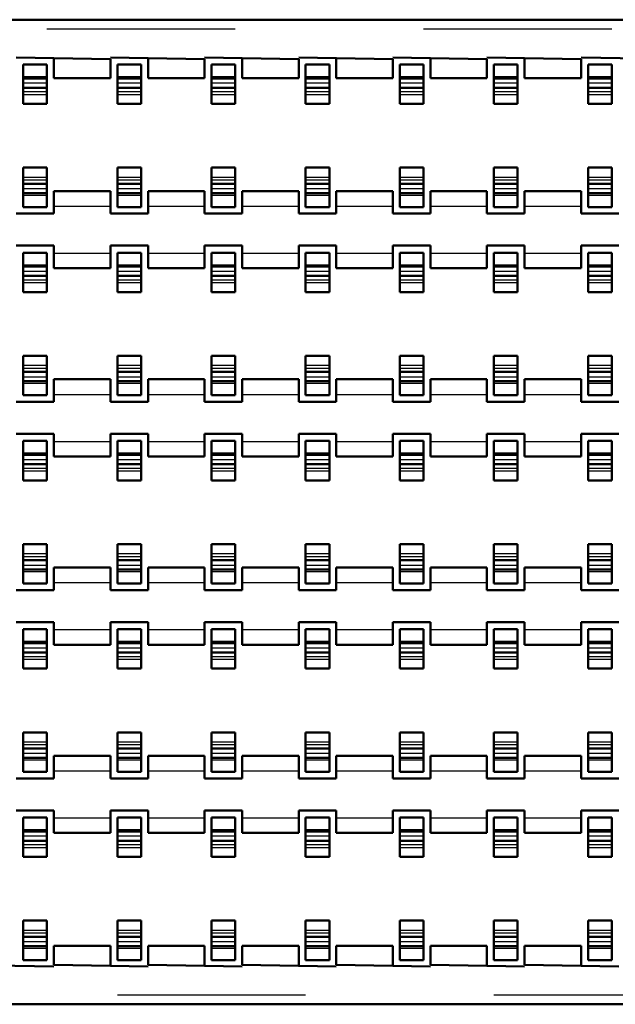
# Model space of a CAD drawing. Header units: inches. Extents: x -1.57 to 1.57, y -0.26 to 0.26.
# Tile 4 of 13: x -0.88 to -0.57, y -0.26 to 0.26. Entities that reach past the tile are written whole.
import ezdxf

# ---------------------------------------------------------------- set-up
doc = ezdxf.new("R2010")
doc.units = ezdxf.units.IN
doc.header["$MEASUREMENT"] = 0
doc.linetypes.add('Dashed', pattern=[2, 1, -1])
for name, color, linetype, lineweight in [('AM_0', 7, 'Continuous', 50), ('AM_4', 3, 'Continuous', 25), ('AM_9', 6, 'Dashed', 25)]:
    doc.layers.add(name, color=color, linetype=linetype, lineweight=lineweight)

# ---------------------------------------------------------------- blocks, each defined once
blk = doc.blocks.new('3_SEAF_50_06_5_L_10_1_A_0_K_TR_cCON2_0_in_SEAF_50_06_5_S_10_2_A_K_TR_4')
at = {"layer": 'AM_0', "ltscale": 0.005537}
for p, q in [((-0.88129, 0.23775), (-0.86871, 0.23775)), ((-0.88129, 0.21682), (-0.88129, 0.23775)), ((-0.86871, 0.23775), (-0.86871, 0.21682)), ((-0.83129, 0.23775), (-0.81871, 0.23775)), ((-0.83129, 0.21682), (-0.83129, 0.23775)), ((-0.81871, 0.23775), (-0.81871, 0.21682)), ((-0.78129, 0.23775), (-0.76871, 0.23775)), ((-0.78129, 0.21682), (-0.78129, 0.23775)), ((-0.76871, 0.23775), (-0.76871, 0.21682)), ((-0.73129, 0.23775), (-0.71871, 0.23775)), ((-0.73129, 0.21682), (-0.73129, 0.23775)), ((-0.71871, 0.23775), (-0.71871, 0.21682)), ((-0.68129, 0.23775), (-0.66871, 0.23775)), ((-0.68129, 0.21682), (-0.68129, 0.23775)), ((-0.66871, 0.23775), (-0.66871, 0.21682)), ((-0.63129, 0.23775), (-0.61871, 0.23775)), ((-0.63129, 0.21682), (-0.63129, 0.23775)), ((-0.61871, 0.23775), (-0.61871, 0.21682)), ((-0.58129, 0.23775), (-0.56871, 0.23775)), ((-0.58129, 0.21682), (-0.58129, 0.23775)), ((-0.56871, 0.23775), (-0.56871, 0.21682)), ((-0.88129, 0.23032), (-0.86871, 0.23032)), ((-0.83129, 0.23032), (-0.81871, 0.23032)), ((-0.78129, 0.23032), (-0.76871, 0.23032)), ((-0.73129, 0.23032), (-0.71871, 0.23032)), ((-0.68129, 0.23032), (-0.66871, 0.23032)), ((-0.63129, 0.23032), (-0.61871, 0.23032)), ((-0.58129, 0.23032), (-0.56871, 0.23032)), ((-0.88129, 0.22537), (-0.86871, 0.22537)), ((-0.83129, 0.22537), (-0.81871, 0.22537)), ((-0.78129, 0.22537), (-0.76871, 0.22537)), ((-0.73129, 0.22537), (-0.71871, 0.22537)), ((-0.68129, 0.22537), (-0.66871, 0.22537)), ((-0.63129, 0.22537), (-0.61871, 0.22537)), ((-0.58129, 0.22537), (-0.56871, 0.22537)), ((-0.88129, 0.21682), (-0.86871, 0.21682)), ((-0.83129, 0.21682), (-0.81871, 0.21682)), ((-0.78129, 0.21682), (-0.76871, 0.21682)), ((-0.73129, 0.21682), (-0.71871, 0.21682)), ((-0.68129, 0.21682), (-0.66871, 0.21682)), ((-0.63129, 0.21682), (-0.61871, 0.21682)), ((-0.58129, 0.21682), (-0.56871, 0.21682)), ((-0.88129, 0.16199), (-0.88129, 0.18293)), ((-0.88129, 0.18293), (-0.86871, 0.18293)), ((-0.86871, 0.18293), (-0.86871, 0.16199)), ((-0.83129, 0.16199), (-0.83129, 0.18293)), ((-0.83129, 0.18293), (-0.81871, 0.18293)), ((-0.81871, 0.18293), (-0.81871, 0.16199)), ((-0.78129, 0.16199), (-0.78129, 0.18293)), ((-0.78129, 0.18293), (-0.76871, 0.18293)), ((-0.76871, 0.18293), (-0.76871, 0.16199)), ((-0.73129, 0.16199), (-0.73129, 0.18293)), ((-0.73129, 0.18293), (-0.71871, 0.18293)), ((-0.71871, 0.18293), (-0.71871, 0.16199)), ((-0.68129, 0.16199), (-0.68129, 0.18293)), ((-0.68129, 0.18293), (-0.66871, 0.18293)), ((-0.66871, 0.18293), (-0.66871, 0.16199)), ((-0.63129, 0.16199), (-0.63129, 0.18293)), ((-0.63129, 0.18293), (-0.61871, 0.18293)), ((-0.61871, 0.18293), (-0.61871, 0.16199)), ((-0.58129, 0.16199), (-0.58129, 0.18293)), ((-0.58129, 0.18293), (-0.56871, 0.18293)), ((-0.56871, 0.18293), (-0.56871, 0.16199)), ((-0.88129, 0.17438), (-0.86871, 0.17438)), ((-0.83129, 0.17438), (-0.81871, 0.17438)), ((-0.78129, 0.17438), (-0.76871, 0.17438)), ((-0.73129, 0.17438), (-0.71871, 0.17438)), ((-0.68129, 0.17438), (-0.66871, 0.17438)), ((-0.63129, 0.17438), (-0.61871, 0.17438)), ((-0.58129, 0.17438), (-0.56871, 0.17438)), ((-0.88129, 0.16942), (-0.86871, 0.16942)), ((-0.83129, 0.16942), (-0.81871, 0.16942)), ((-0.78129, 0.16942), (-0.76871, 0.16942)), ((-0.73129, 0.16942), (-0.71871, 0.16942)), ((-0.68129, 0.16942), (-0.66871, 0.16942)), ((-0.63129, 0.16942), (-0.61871, 0.16942)), ((-0.58129, 0.16942), (-0.56871, 0.16942)), ((-0.88129, 0.16199), (-0.86871, 0.16199)), ((-0.83129, 0.16199), (-0.81871, 0.16199)), ((-0.78129, 0.16199), (-0.76871, 0.16199)), ((-0.73129, 0.16199), (-0.71871, 0.16199)), ((-0.68129, 0.16199), (-0.66871, 0.16199)), ((-0.63129, 0.16199), (-0.61871, 0.16199)), ((-0.58129, 0.16199), (-0.56871, 0.16199)), ((-0.88129, 0.13775), (-0.86871, 0.13775)), ((-0.88129, 0.11682), (-0.88129, 0.13775)), ((-0.86871, 0.13775), (-0.86871, 0.11682)), ((-0.83129, 0.13775), (-0.81871, 0.13775)), ((-0.83129, 0.11682), (-0.83129, 0.13775)), ((-0.81871, 0.13775), (-0.81871, 0.11682)), ((-0.78129, 0.13775), (-0.76871, 0.13775)), ((-0.78129, 0.11682), (-0.78129, 0.13775)), ((-0.76871, 0.13775), (-0.76871, 0.11682)), ((-0.73129, 0.13775), (-0.71871, 0.13775)), ((-0.73129, 0.11682), (-0.73129, 0.13775)), ((-0.71871, 0.13775), (-0.71871, 0.11682)), ((-0.68129, 0.13775), (-0.66871, 0.13775)), ((-0.68129, 0.11682), (-0.68129, 0.13775)), ((-0.66871, 0.13775), (-0.66871, 0.11682)), ((-0.63129, 0.13775), (-0.61871, 0.13775)), ((-0.63129, 0.11682), (-0.63129, 0.13775)), ((-0.61871, 0.13775), (-0.61871, 0.11682)), ((-0.58129, 0.13775), (-0.56871, 0.13775)), ((-0.58129, 0.11682), (-0.58129, 0.13775)), ((-0.56871, 0.13775), (-0.56871, 0.11682)), ((-0.88129, 0.13032), (-0.86871, 0.13032)), ((-0.83129, 0.13032), (-0.81871, 0.13032)), ((-0.78129, 0.13032), (-0.76871, 0.13032)), ((-0.73129, 0.13032), (-0.71871, 0.13032)), ((-0.68129, 0.13032), (-0.66871, 0.13032)), ((-0.63129, 0.13032), (-0.61871, 0.13032)), ((-0.58129, 0.13032), (-0.56871, 0.13032)), ((-0.88129, 0.12537), (-0.86871, 0.12537)), ((-0.83129, 0.12537), (-0.81871, 0.12537)), ((-0.78129, 0.12537), (-0.76871, 0.12537)), ((-0.73129, 0.12537), (-0.71871, 0.12537)), ((-0.68129, 0.12537), (-0.66871, 0.12537)), ((-0.63129, 0.12537), (-0.61871, 0.12537)), ((-0.58129, 0.12537), (-0.56871, 0.12537)), ((-0.88129, 0.11682), (-0.86871, 0.11682)), ((-0.83129, 0.11682), (-0.81871, 0.11682)), ((-0.78129, 0.11682), (-0.76871, 0.11682)), ((-0.73129, 0.11682), (-0.71871, 0.11682)), ((-0.68129, 0.11682), (-0.66871, 0.11682)), ((-0.63129, 0.11682), (-0.61871, 0.11682)), ((-0.58129, 0.11682), (-0.56871, 0.11682)), ((-0.88129, 0.06199), (-0.88129, 0.08293)), ((-0.88129, 0.08293), (-0.86871, 0.08293)), ((-0.86871, 0.08293), (-0.86871, 0.06199)), ((-0.83129, 0.06199), (-0.83129, 0.08293)), ((-0.83129, 0.08293), (-0.81871, 0.08293)), ((-0.81871, 0.08293), (-0.81871, 0.06199)), ((-0.78129, 0.06199), (-0.78129, 0.08293)), ((-0.78129, 0.08293), (-0.76871, 0.08293)), ((-0.76871, 0.08293), (-0.76871, 0.06199)), ((-0.73129, 0.06199), (-0.73129, 0.08293)), ((-0.73129, 0.08293), (-0.71871, 0.08293)), ((-0.71871, 0.08293), (-0.71871, 0.06199)), ((-0.68129, 0.06199), (-0.68129, 0.08293)), ((-0.68129, 0.08293), (-0.66871, 0.08293)), ((-0.66871, 0.08293), (-0.66871, 0.06199)), ((-0.63129, 0.06199), (-0.63129, 0.08293)), ((-0.63129, 0.08293), (-0.61871, 0.08293)), ((-0.61871, 0.08293), (-0.61871, 0.06199)), ((-0.58129, 0.06199), (-0.58129, 0.08293)), ((-0.58129, 0.08293), (-0.56871, 0.08293)), ((-0.56871, 0.08293), (-0.56871, 0.06199)), ((-0.88129, 0.07438), (-0.86871, 0.07438)), ((-0.83129, 0.07438), (-0.81871, 0.07438)), ((-0.78129, 0.07438), (-0.76871, 0.07438)), ((-0.73129, 0.07438), (-0.71871, 0.07438)), ((-0.68129, 0.07438), (-0.66871, 0.07438)), ((-0.63129, 0.07438), (-0.61871, 0.07438)), ((-0.58129, 0.07438), (-0.56871, 0.07438)), ((-0.88129, 0.06942), (-0.86871, 0.06942)), ((-0.83129, 0.06942), (-0.81871, 0.06942)), ((-0.78129, 0.06942), (-0.76871, 0.06942)), ((-0.73129, 0.06942), (-0.71871, 0.06942)), ((-0.68129, 0.06942), (-0.66871, 0.06942)), ((-0.63129, 0.06942), (-0.61871, 0.06942)), ((-0.58129, 0.06942), (-0.56871, 0.06942)), ((-0.88129, 0.06199), (-0.86871, 0.06199)), ((-0.83129, 0.06199), (-0.81871, 0.06199)), ((-0.78129, 0.06199), (-0.76871, 0.06199)), ((-0.73129, 0.06199), (-0.71871, 0.06199)), ((-0.68129, 0.06199), (-0.66871, 0.06199)), ((-0.63129, 0.06199), (-0.61871, 0.06199)), ((-0.58129, 0.06199), (-0.56871, 0.06199)), ((-0.88129, 0.03775), (-0.86871, 0.03775)), ((-0.88129, 0.01682), (-0.88129, 0.03775)), ((-0.86871, 0.03775), (-0.86871, 0.01682)), ((-0.83129, 0.03775), (-0.81871, 0.03775)), ((-0.83129, 0.01682), (-0.83129, 0.03775)), ((-0.81871, 0.03775), (-0.81871, 0.01682)), ((-0.78129, 0.03775), (-0.76871, 0.03775)), ((-0.78129, 0.01682), (-0.78129, 0.03775)), ((-0.76871, 0.03775), (-0.76871, 0.01682)), ((-0.73129, 0.03775), (-0.71871, 0.03775)), ((-0.73129, 0.01682), (-0.73129, 0.03775)), ((-0.71871, 0.03775), (-0.71871, 0.01682)), ((-0.68129, 0.03775), (-0.66871, 0.03775)), ((-0.68129, 0.01682), (-0.68129, 0.03775)), ((-0.66871, 0.03775), (-0.66871, 0.01682)), ((-0.63129, 0.03775), (-0.61871, 0.03775)), ((-0.63129, 0.01682), (-0.63129, 0.03775)), ((-0.61871, 0.03775), (-0.61871, 0.01682)), ((-0.58129, 0.03775), (-0.56871, 0.03775)), ((-0.58129, 0.01682), (-0.58129, 0.03775)), ((-0.56871, 0.03775), (-0.56871, 0.01682)), ((-0.88129, 0.03032), (-0.86871, 0.03032)), ((-0.83129, 0.03032), (-0.81871, 0.03032)), ((-0.78129, 0.03032), (-0.76871, 0.03032)), ((-0.73129, 0.03032), (-0.71871, 0.03032)), ((-0.68129, 0.03032), (-0.66871, 0.03032)), ((-0.63129, 0.03032), (-0.61871, 0.03032)), ((-0.58129, 0.03032), (-0.56871, 0.03032)), ((-0.88129, 0.02537), (-0.86871, 0.02537)), ((-0.83129, 0.02537), (-0.81871, 0.02537)), ((-0.78129, 0.02537), (-0.76871, 0.02537)), ((-0.73129, 0.02537), (-0.71871, 0.02537)), ((-0.68129, 0.02537), (-0.66871, 0.02537)), ((-0.63129, 0.02537), (-0.61871, 0.02537)), ((-0.58129, 0.02537), (-0.56871, 0.02537)), ((-0.88129, 0.01682), (-0.86871, 0.01682)), ((-0.83129, 0.01682), (-0.81871, 0.01682)), ((-0.78129, 0.01682), (-0.76871, 0.01682)), ((-0.73129, 0.01682), (-0.71871, 0.01682)), ((-0.68129, 0.01682), (-0.66871, 0.01682)), ((-0.63129, 0.01682), (-0.61871, 0.01682)), ((-0.58129, 0.01682), (-0.56871, 0.01682)), ((-0.88129, -0.03801), (-0.88129, -0.01707)), ((-0.88129, -0.01707), (-0.86871, -0.01707)), ((-0.86871, -0.01707), (-0.86871, -0.03801)), ((-0.83129, -0.03801), (-0.83129, -0.01707)), ((-0.83129, -0.01707), (-0.81871, -0.01707)), ((-0.81871, -0.01707), (-0.81871, -0.03801)), ((-0.78129, -0.03801), (-0.78129, -0.01707)), ((-0.78129, -0.01707), (-0.76871, -0.01707)), ((-0.76871, -0.01707), (-0.76871, -0.03801)), ((-0.73129, -0.03801), (-0.73129, -0.01707)), ((-0.73129, -0.01707), (-0.71871, -0.01707)), ((-0.71871, -0.01707), (-0.71871, -0.03801)), ((-0.68129, -0.03801), (-0.68129, -0.01707)), ((-0.68129, -0.01707), (-0.66871, -0.01707)), ((-0.66871, -0.01707), (-0.66871, -0.03801)), ((-0.63129, -0.03801), (-0.63129, -0.01707)), ((-0.63129, -0.01707), (-0.61871, -0.01707)), ((-0.61871, -0.01707), (-0.61871, -0.03801)), ((-0.58129, -0.03801), (-0.58129, -0.01707)), ((-0.58129, -0.01707), (-0.56871, -0.01707)), ((-0.56871, -0.01707), (-0.56871, -0.03801)), ((-0.88129, -0.02562), (-0.86871, -0.02562)), ((-0.83129, -0.02562), (-0.81871, -0.02562)), ((-0.78129, -0.02562), (-0.76871, -0.02562)), ((-0.73129, -0.02562), (-0.71871, -0.02562)), ((-0.68129, -0.02562), (-0.66871, -0.02562)), ((-0.63129, -0.02562), (-0.61871, -0.02562)), ((-0.58129, -0.02562), (-0.56871, -0.02562)), ((-0.88129, -0.03058), (-0.86871, -0.03058)), ((-0.83129, -0.03058), (-0.81871, -0.03058)), ((-0.78129, -0.03058), (-0.76871, -0.03058)), ((-0.73129, -0.03058), (-0.71871, -0.03058)), ((-0.68129, -0.03058), (-0.66871, -0.03058)), ((-0.63129, -0.03058), (-0.61871, -0.03058)), ((-0.58129, -0.03058), (-0.56871, -0.03058)), ((-0.88129, -0.03801), (-0.86871, -0.03801)), ((-0.83129, -0.03801), (-0.81871, -0.03801)), ((-0.78129, -0.03801), (-0.76871, -0.03801)), ((-0.73129, -0.03801), (-0.71871, -0.03801)), ((-0.68129, -0.03801), (-0.66871, -0.03801)), ((-0.63129, -0.03801), (-0.61871, -0.03801)), ((-0.58129, -0.03801), (-0.56871, -0.03801)), ((-0.88129, -0.06225), (-0.86871, -0.06225)), ((-0.88129, -0.08318), (-0.88129, -0.06225)), ((-0.86871, -0.06225), (-0.86871, -0.08318)), ((-0.83129, -0.06225), (-0.81871, -0.06225)), ((-0.83129, -0.08318), (-0.83129, -0.06225)), ((-0.81871, -0.06225), (-0.81871, -0.08318)), ((-0.78129, -0.06225), (-0.76871, -0.06225)), ((-0.78129, -0.08318), (-0.78129, -0.06225)), ((-0.76871, -0.06225), (-0.76871, -0.08318)), ((-0.73129, -0.06225), (-0.71871, -0.06225)), ((-0.73129, -0.08318), (-0.73129, -0.06225)), ((-0.71871, -0.06225), (-0.71871, -0.08318)), ((-0.68129, -0.06225), (-0.66871, -0.06225)), ((-0.68129, -0.08318), (-0.68129, -0.06225)), ((-0.66871, -0.06225), (-0.66871, -0.08318)), ((-0.63129, -0.06225), (-0.61871, -0.06225)), ((-0.63129, -0.08318), (-0.63129, -0.06225)), ((-0.61871, -0.06225), (-0.61871, -0.08318)), ((-0.58129, -0.06225), (-0.56871, -0.06225)), ((-0.58129, -0.08318), (-0.58129, -0.06225)), ((-0.56871, -0.06225), (-0.56871, -0.08318)), ((-0.88129, -0.06968), (-0.86871, -0.06968)), ((-0.83129, -0.06968), (-0.81871, -0.06968)), ((-0.78129, -0.06968), (-0.76871, -0.06968)), ((-0.73129, -0.06968), (-0.71871, -0.06968)), ((-0.68129, -0.06968), (-0.66871, -0.06968)), ((-0.63129, -0.06968), (-0.61871, -0.06968)), ((-0.58129, -0.06968), (-0.56871, -0.06968)), ((-0.88129, -0.07463), (-0.86871, -0.07463)), ((-0.83129, -0.07463), (-0.81871, -0.07463)), ((-0.78129, -0.07463), (-0.76871, -0.07463)), ((-0.73129, -0.07463), (-0.71871, -0.07463)), ((-0.68129, -0.07463), (-0.66871, -0.07463)), ((-0.63129, -0.07463), (-0.61871, -0.07463)), ((-0.58129, -0.07463), (-0.56871, -0.07463)), ((-0.88129, -0.08318), (-0.86871, -0.08318)), ((-0.83129, -0.08318), (-0.81871, -0.08318)), ((-0.78129, -0.08318), (-0.76871, -0.08318)), ((-0.73129, -0.08318), (-0.71871, -0.08318)), ((-0.68129, -0.08318), (-0.66871, -0.08318)), ((-0.63129, -0.08318), (-0.61871, -0.08318)), ((-0.58129, -0.08318), (-0.56871, -0.08318)), ((-0.88129, -0.13801), (-0.88129, -0.11707)), ((-0.88129, -0.11707), (-0.86871, -0.11707)), ((-0.86871, -0.11707), (-0.86871, -0.13801)), ((-0.83129, -0.13801), (-0.83129, -0.11707)), ((-0.83129, -0.11707), (-0.81871, -0.11707)), ((-0.81871, -0.11707), (-0.81871, -0.13801)), ((-0.78129, -0.13801), (-0.78129, -0.11707)), ((-0.78129, -0.11707), (-0.76871, -0.11707)), ((-0.76871, -0.11707), (-0.76871, -0.13801)), ((-0.73129, -0.13801), (-0.73129, -0.11707)), ((-0.73129, -0.11707), (-0.71871, -0.11707)), ((-0.71871, -0.11707), (-0.71871, -0.13801)), ((-0.68129, -0.13801), (-0.68129, -0.11707)), ((-0.68129, -0.11707), (-0.66871, -0.11707)), ((-0.66871, -0.11707), (-0.66871, -0.13801)), ((-0.63129, -0.13801), (-0.63129, -0.11707)), ((-0.63129, -0.11707), (-0.61871, -0.11707)), ((-0.61871, -0.11707), (-0.61871, -0.13801)), ((-0.58129, -0.13801), (-0.58129, -0.11707)), ((-0.58129, -0.11707), (-0.56871, -0.11707)), ((-0.56871, -0.11707), (-0.56871, -0.13801)), ((-0.88129, -0.12562), (-0.86871, -0.12562)), ((-0.88129, -0.13058), (-0.86871, -0.13058)), ((-0.83129, -0.12562), (-0.81871, -0.12562)), ((-0.83129, -0.13058), (-0.81871, -0.13058)), ((-0.78129, -0.12562), (-0.76871, -0.12562)), ((-0.78129, -0.13058), (-0.76871, -0.13058)), ((-0.73129, -0.12562), (-0.71871, -0.12562)), ((-0.73129, -0.13058), (-0.71871, -0.13058)), ((-0.68129, -0.12562), (-0.66871, -0.12562)), ((-0.68129, -0.13058), (-0.66871, -0.13058)), ((-0.63129, -0.12562), (-0.61871, -0.12562)), ((-0.63129, -0.13058), (-0.61871, -0.13058)), ((-0.58129, -0.12562), (-0.56871, -0.12562)), ((-0.58129, -0.13058), (-0.56871, -0.13058)), ((-0.88129, -0.13801), (-0.86871, -0.13801)), ((-0.83129, -0.13801), (-0.81871, -0.13801)), ((-0.78129, -0.13801), (-0.76871, -0.13801)), ((-0.73129, -0.13801), (-0.71871, -0.13801)), ((-0.68129, -0.13801), (-0.66871, -0.13801)), ((-0.63129, -0.13801), (-0.61871, -0.13801)), ((-0.58129, -0.13801), (-0.56871, -0.13801)), ((-0.88129, -0.16225), (-0.86871, -0.16225)), ((-0.88129, -0.18318), (-0.88129, -0.16225)), ((-0.86871, -0.16225), (-0.86871, -0.18318)), ((-0.83129, -0.16225), (-0.81871, -0.16225)), ((-0.83129, -0.18318), (-0.83129, -0.16225)), ((-0.81871, -0.16225), (-0.81871, -0.18318)), ((-0.78129, -0.16225), (-0.76871, -0.16225)), ((-0.78129, -0.18318), (-0.78129, -0.16225)), ((-0.76871, -0.16225), (-0.76871, -0.18318)), ((-0.73129, -0.16225), (-0.71871, -0.16225)), ((-0.73129, -0.18318), (-0.73129, -0.16225)), ((-0.71871, -0.16225), (-0.71871, -0.18318)), ((-0.68129, -0.16225), (-0.66871, -0.16225)), ((-0.68129, -0.18318), (-0.68129, -0.16225)), ((-0.66871, -0.16225), (-0.66871, -0.18318)), ((-0.63129, -0.16225), (-0.61871, -0.16225)), ((-0.63129, -0.18318), (-0.63129, -0.16225)), ((-0.61871, -0.16225), (-0.61871, -0.18318)), ((-0.58129, -0.16225), (-0.56871, -0.16225)), ((-0.58129, -0.18318), (-0.58129, -0.16225)), ((-0.56871, -0.16225), (-0.56871, -0.18318)), ((-0.88129, -0.16968), (-0.86871, -0.16968)), ((-0.83129, -0.16968), (-0.81871, -0.16968)), ((-0.78129, -0.16968), (-0.76871, -0.16968)), ((-0.73129, -0.16968), (-0.71871, -0.16968)), ((-0.68129, -0.16968), (-0.66871, -0.16968)), ((-0.63129, -0.16968), (-0.61871, -0.16968)), ((-0.58129, -0.16968), (-0.56871, -0.16968)), ((-0.88129, -0.17463), (-0.86871, -0.17463)), ((-0.83129, -0.17463), (-0.81871, -0.17463)), ((-0.78129, -0.17463), (-0.76871, -0.17463)), ((-0.73129, -0.17463), (-0.71871, -0.17463)), ((-0.68129, -0.17463), (-0.66871, -0.17463)), ((-0.63129, -0.17463), (-0.61871, -0.17463)), ((-0.58129, -0.17463), (-0.56871, -0.17463)), ((-0.88129, -0.18318), (-0.86871, -0.18318)), ((-0.83129, -0.18318), (-0.81871, -0.18318)), ((-0.78129, -0.18318), (-0.76871, -0.18318)), ((-0.73129, -0.18318), (-0.71871, -0.18318)), ((-0.68129, -0.18318), (-0.66871, -0.18318)), ((-0.63129, -0.18318), (-0.61871, -0.18318)), ((-0.58129, -0.18318), (-0.56871, -0.18318)), ((-0.88129, -0.23801), (-0.88129, -0.21707)), ((-0.88129, -0.21707), (-0.86871, -0.21707)), ((-0.86871, -0.21707), (-0.86871, -0.23801)), ((-0.83129, -0.23801), (-0.83129, -0.21707)), ((-0.83129, -0.21707), (-0.81871, -0.21707)), ((-0.81871, -0.21707), (-0.81871, -0.23801)), ((-0.78129, -0.23801), (-0.78129, -0.21707)), ((-0.78129, -0.21707), (-0.76871, -0.21707)), ((-0.76871, -0.21707), (-0.76871, -0.23801)), ((-0.73129, -0.23801), (-0.73129, -0.21707)), ((-0.73129, -0.21707), (-0.71871, -0.21707)), ((-0.71871, -0.21707), (-0.71871, -0.23801)), ((-0.68129, -0.23801), (-0.68129, -0.21707)), ((-0.68129, -0.21707), (-0.66871, -0.21707)), ((-0.66871, -0.21707), (-0.66871, -0.23801)), ((-0.63129, -0.23801), (-0.63129, -0.21707)), ((-0.63129, -0.21707), (-0.61871, -0.21707)), ((-0.61871, -0.21707), (-0.61871, -0.23801)), ((-0.58129, -0.23801), (-0.58129, -0.21707)), ((-0.58129, -0.21707), (-0.56871, -0.21707)), ((-0.56871, -0.21707), (-0.56871, -0.23801)), ((-0.88129, -0.22562), (-0.86871, -0.22562)), ((-0.83129, -0.22562), (-0.81871, -0.22562)), ((-0.78129, -0.22562), (-0.76871, -0.22562)), ((-0.73129, -0.22562), (-0.71871, -0.22562)), ((-0.68129, -0.22562), (-0.66871, -0.22562)), ((-0.63129, -0.22562), (-0.61871, -0.22562)), ((-0.58129, -0.22562), (-0.56871, -0.22562)), ((-0.88129, -0.23058), (-0.86871, -0.23058)), ((-0.83129, -0.23058), (-0.81871, -0.23058)), ((-0.78129, -0.23058), (-0.76871, -0.23058)), ((-0.73129, -0.23058), (-0.71871, -0.23058)), ((-0.68129, -0.23058), (-0.66871, -0.23058)), ((-0.63129, -0.23058), (-0.61871, -0.23058)), ((-0.58129, -0.23058), (-0.56871, -0.23058)), ((-0.88129, -0.23801), (-0.86871, -0.23801)), ((-0.83129, -0.23801), (-0.81871, -0.23801)), ((-0.78129, -0.23801), (-0.76871, -0.23801)), ((-0.73129, -0.23801), (-0.71871, -0.23801)), ((-0.68129, -0.23801), (-0.66871, -0.23801)), ((-0.63129, -0.23801), (-0.61871, -0.23801)), ((-0.58129, -0.23801), (-0.56871, -0.23801))]:
    blk.add_line(p, q, dxfattribs=at)
at = {"layer": 'AM_9', "ltscale": 0.005537}
for p, q in [((1.23129, 0.2565), (-1.23129, 0.2565)), ((-0.88129, 0.23137), (-0.86871, 0.23137)), ((-0.83129, 0.23137), (-0.81871, 0.23137)), ((-0.78129, 0.23137), (-0.76871, 0.23137)), ((-0.73129, 0.23137), (-0.71871, 0.23137)), ((-0.68129, 0.23137), (-0.66871, 0.23137)), ((-0.63129, 0.23137), (-0.61871, 0.23137)), ((-0.58129, 0.23137), (-0.56871, 0.23137)), ((-0.88129, 0.22792), (-0.86871, 0.22792)), ((-0.83129, 0.22792), (-0.81871, 0.22792)), ((-0.78129, 0.22792), (-0.76871, 0.22792)), ((-0.73129, 0.22792), (-0.71871, 0.22792)), ((-0.68129, 0.22792), (-0.66871, 0.22792)), ((-0.63129, 0.22792), (-0.61871, 0.22792)), ((-0.58129, 0.22792), (-0.56871, 0.22792)), ((-0.88129, 0.22332), (-0.86871, 0.22332)), ((-0.88129, 0.22182), (-0.86871, 0.22182)), ((-0.83129, 0.22332), (-0.81871, 0.22332)), ((-0.83129, 0.22182), (-0.81871, 0.22182)), ((-0.78129, 0.22332), (-0.76871, 0.22332)), ((-0.78129, 0.22182), (-0.76871, 0.22182)), ((-0.73129, 0.22332), (-0.71871, 0.22332)), ((-0.73129, 0.22182), (-0.71871, 0.22182)), ((-0.68129, 0.22332), (-0.66871, 0.22332)), ((-0.68129, 0.22182), (-0.66871, 0.22182)), ((-0.63129, 0.22332), (-0.61871, 0.22332)), ((-0.63129, 0.22182), (-0.61871, 0.22182)), ((-0.58129, 0.22332), (-0.56871, 0.22332)), ((-0.58129, 0.22182), (-0.56871, 0.22182)), ((-0.88129, 0.17792), (-0.86871, 0.17792)), ((-0.83129, 0.17792), (-0.81871, 0.17792)), ((-0.78129, 0.17792), (-0.76871, 0.17792)), ((-0.73129, 0.17792), (-0.71871, 0.17792)), ((-0.68129, 0.17792), (-0.66871, 0.17792)), ((-0.63129, 0.17792), (-0.61871, 0.17792)), ((-0.58129, 0.17792), (-0.56871, 0.17792)), ((-0.88129, 0.17643), (-0.86871, 0.17643)), ((-0.83129, 0.17643), (-0.81871, 0.17643)), ((-0.78129, 0.17643), (-0.76871, 0.17643)), ((-0.73129, 0.17643), (-0.71871, 0.17643)), ((-0.68129, 0.17643), (-0.66871, 0.17643)), ((-0.63129, 0.17643), (-0.61871, 0.17643)), ((-0.58129, 0.17643), (-0.56871, 0.17643)), ((-0.88129, 0.17182), (-0.86871, 0.17182)), ((-0.88129, 0.16837), (-0.86871, 0.16837)), ((-0.83129, 0.17182), (-0.81871, 0.17182)), ((-0.83129, 0.16837), (-0.81871, 0.16837)), ((-0.78129, 0.17182), (-0.76871, 0.17182)), ((-0.78129, 0.16837), (-0.76871, 0.16837)), ((-0.73129, 0.17182), (-0.71871, 0.17182)), ((-0.73129, 0.16837), (-0.71871, 0.16837)), ((-0.68129, 0.17182), (-0.66871, 0.17182)), ((-0.68129, 0.16837), (-0.66871, 0.16837)), ((-0.63129, 0.17182), (-0.61871, 0.17182)), ((-0.63129, 0.16837), (-0.61871, 0.16837)), ((-0.58129, 0.17182), (-0.56871, 0.17182)), ((-0.58129, 0.16837), (-0.56871, 0.16837)), ((-0.88129, 0.13137), (-0.86871, 0.13137)), ((-0.83129, 0.13137), (-0.81871, 0.13137)), ((-0.78129, 0.13137), (-0.76871, 0.13137)), ((-0.73129, 0.13137), (-0.71871, 0.13137)), ((-0.68129, 0.13137), (-0.66871, 0.13137)), ((-0.63129, 0.13137), (-0.61871, 0.13137)), ((-0.58129, 0.13137), (-0.56871, 0.13137)), ((-0.88129, 0.12792), (-0.86871, 0.12792)), ((-0.83129, 0.12792), (-0.81871, 0.12792)), ((-0.78129, 0.12792), (-0.76871, 0.12792)), ((-0.73129, 0.12792), (-0.71871, 0.12792)), ((-0.68129, 0.12792), (-0.66871, 0.12792)), ((-0.63129, 0.12792), (-0.61871, 0.12792)), ((-0.58129, 0.12792), (-0.56871, 0.12792)), ((-0.88129, 0.12332), (-0.86871, 0.12332)), ((-0.88129, 0.12182), (-0.86871, 0.12182)), ((-0.83129, 0.12332), (-0.81871, 0.12332)), ((-0.83129, 0.12182), (-0.81871, 0.12182)), ((-0.78129, 0.12332), (-0.76871, 0.12332)), ((-0.78129, 0.12182), (-0.76871, 0.12182)), ((-0.73129, 0.12332), (-0.71871, 0.12332)), ((-0.73129, 0.12182), (-0.71871, 0.12182)), ((-0.68129, 0.12332), (-0.66871, 0.12332)), ((-0.68129, 0.12182), (-0.66871, 0.12182)), ((-0.63129, 0.12332), (-0.61871, 0.12332)), ((-0.63129, 0.12182), (-0.61871, 0.12182)), ((-0.58129, 0.12332), (-0.56871, 0.12332)), ((-0.58129, 0.12182), (-0.56871, 0.12182)), ((-0.88129, 0.07792), (-0.86871, 0.07792)), ((-0.88129, 0.07643), (-0.86871, 0.07643)), ((-0.83129, 0.07792), (-0.81871, 0.07792)), ((-0.83129, 0.07643), (-0.81871, 0.07643)), ((-0.78129, 0.07792), (-0.76871, 0.07792)), ((-0.78129, 0.07643), (-0.76871, 0.07643)), ((-0.73129, 0.07792), (-0.71871, 0.07792)), ((-0.73129, 0.07643), (-0.71871, 0.07643)), ((-0.68129, 0.07792), (-0.66871, 0.07792)), ((-0.68129, 0.07643), (-0.66871, 0.07643)), ((-0.63129, 0.07792), (-0.61871, 0.07792)), ((-0.63129, 0.07643), (-0.61871, 0.07643)), ((-0.58129, 0.07792), (-0.56871, 0.07792)), ((-0.58129, 0.07643), (-0.56871, 0.07643)), ((-0.88129, 0.07182), (-0.86871, 0.07182)), ((-0.88129, 0.06837), (-0.86871, 0.06837)), ((-0.83129, 0.07182), (-0.81871, 0.07182)), ((-0.83129, 0.06837), (-0.81871, 0.06837)), ((-0.78129, 0.07182), (-0.76871, 0.07182)), ((-0.78129, 0.06837), (-0.76871, 0.06837)), ((-0.73129, 0.07182), (-0.71871, 0.07182)), ((-0.73129, 0.06837), (-0.71871, 0.06837)), ((-0.68129, 0.07182), (-0.66871, 0.07182)), ((-0.68129, 0.06837), (-0.66871, 0.06837)), ((-0.63129, 0.07182), (-0.61871, 0.07182)), ((-0.63129, 0.06837), (-0.61871, 0.06837)), ((-0.58129, 0.07182), (-0.56871, 0.07182)), ((-0.58129, 0.06837), (-0.56871, 0.06837)), ((-0.88129, 0.03137), (-0.86871, 0.03137)), ((-0.88129, 0.02792), (-0.86871, 0.02792)), ((-0.83129, 0.03137), (-0.81871, 0.03137)), ((-0.83129, 0.02792), (-0.81871, 0.02792)), ((-0.78129, 0.03137), (-0.76871, 0.03137)), ((-0.78129, 0.02792), (-0.76871, 0.02792)), ((-0.73129, 0.03137), (-0.71871, 0.03137)), ((-0.73129, 0.02792), (-0.71871, 0.02792)), ((-0.68129, 0.03137), (-0.66871, 0.03137)), ((-0.68129, 0.02792), (-0.66871, 0.02792)), ((-0.63129, 0.03137), (-0.61871, 0.03137)), ((-0.63129, 0.02792), (-0.61871, 0.02792)), ((-0.58129, 0.03137), (-0.56871, 0.03137)), ((-0.58129, 0.02792), (-0.56871, 0.02792)), ((-0.88129, 0.02332), (-0.86871, 0.02332)), ((-0.88129, 0.02182), (-0.86871, 0.02182)), ((-0.83129, 0.02332), (-0.81871, 0.02332)), ((-0.83129, 0.02182), (-0.81871, 0.02182)), ((-0.78129, 0.02332), (-0.76871, 0.02332)), ((-0.78129, 0.02182), (-0.76871, 0.02182)), ((-0.73129, 0.02332), (-0.71871, 0.02332)), ((-0.73129, 0.02182), (-0.71871, 0.02182)), ((-0.68129, 0.02332), (-0.66871, 0.02332)), ((-0.68129, 0.02182), (-0.66871, 0.02182)), ((-0.63129, 0.02332), (-0.61871, 0.02332)), ((-0.63129, 0.02182), (-0.61871, 0.02182)), ((-0.58129, 0.02332), (-0.56871, 0.02332)), ((-0.58129, 0.02182), (-0.56871, 0.02182)), ((-0.88129, -0.02208), (-0.86871, -0.02208)), ((-0.88129, -0.02357), (-0.86871, -0.02357)), ((-0.83129, -0.02208), (-0.81871, -0.02208)), ((-0.83129, -0.02357), (-0.81871, -0.02357)), ((-0.78129, -0.02208), (-0.76871, -0.02208)), ((-0.78129, -0.02357), (-0.76871, -0.02357)), ((-0.73129, -0.02208), (-0.71871, -0.02208)), ((-0.73129, -0.02357), (-0.71871, -0.02357)), ((-0.68129, -0.02208), (-0.66871, -0.02208)), ((-0.68129, -0.02357), (-0.66871, -0.02357)), ((-0.63129, -0.02208), (-0.61871, -0.02208)), ((-0.63129, -0.02357), (-0.61871, -0.02357)), ((-0.58129, -0.02208), (-0.56871, -0.02208)), ((-0.58129, -0.02357), (-0.56871, -0.02357)), ((-0.88129, -0.02818), (-0.86871, -0.02818)), ((-0.83129, -0.02818), (-0.81871, -0.02818)), ((-0.78129, -0.02818), (-0.76871, -0.02818)), ((-0.73129, -0.02818), (-0.71871, -0.02818)), ((-0.68129, -0.02818), (-0.66871, -0.02818)), ((-0.63129, -0.02818), (-0.61871, -0.02818)), ((-0.58129, -0.02818), (-0.56871, -0.02818)), ((-0.88129, -0.03163), (-0.86871, -0.03163)), ((-0.83129, -0.03163), (-0.81871, -0.03163)), ((-0.78129, -0.03163), (-0.76871, -0.03163)), ((-0.73129, -0.03163), (-0.71871, -0.03163)), ((-0.68129, -0.03163), (-0.66871, -0.03163)), ((-0.63129, -0.03163), (-0.61871, -0.03163)), ((-0.58129, -0.03163), (-0.56871, -0.03163)), ((-0.88129, -0.06863), (-0.86871, -0.06863)), ((-0.88129, -0.07208), (-0.86871, -0.07208)), ((-0.83129, -0.06863), (-0.81871, -0.06863)), ((-0.83129, -0.07208), (-0.81871, -0.07208)), ((-0.78129, -0.06863), (-0.76871, -0.06863)), ((-0.78129, -0.07208), (-0.76871, -0.07208)), ((-0.73129, -0.06863), (-0.71871, -0.06863)), ((-0.73129, -0.07208), (-0.71871, -0.07208)), ((-0.68129, -0.06863), (-0.66871, -0.06863)), ((-0.68129, -0.07208), (-0.66871, -0.07208)), ((-0.63129, -0.06863), (-0.61871, -0.06863)), ((-0.63129, -0.07208), (-0.61871, -0.07208)), ((-0.58129, -0.06863), (-0.56871, -0.06863)), ((-0.58129, -0.07208), (-0.56871, -0.07208)), ((-0.88129, -0.07668), (-0.86871, -0.07668)), ((-0.88129, -0.07818), (-0.86871, -0.07818)), ((-0.83129, -0.07668), (-0.81871, -0.07668)), ((-0.83129, -0.07818), (-0.81871, -0.07818)), ((-0.78129, -0.07668), (-0.76871, -0.07668)), ((-0.78129, -0.07818), (-0.76871, -0.07818)), ((-0.73129, -0.07668), (-0.71871, -0.07668)), ((-0.73129, -0.07818), (-0.71871, -0.07818)), ((-0.68129, -0.07668), (-0.66871, -0.07668)), ((-0.68129, -0.07818), (-0.66871, -0.07818)), ((-0.63129, -0.07668), (-0.61871, -0.07668)), ((-0.63129, -0.07818), (-0.61871, -0.07818)), ((-0.58129, -0.07668), (-0.56871, -0.07668)), ((-0.58129, -0.07818), (-0.56871, -0.07818)), ((-0.88129, -0.12208), (-0.86871, -0.12208)), ((-0.88129, -0.12357), (-0.86871, -0.12357)), ((-0.83129, -0.12208), (-0.81871, -0.12208)), ((-0.83129, -0.12357), (-0.81871, -0.12357)), ((-0.78129, -0.12208), (-0.76871, -0.12208)), ((-0.78129, -0.12357), (-0.76871, -0.12357)), ((-0.73129, -0.12208), (-0.71871, -0.12208)), ((-0.73129, -0.12357), (-0.71871, -0.12357)), ((-0.68129, -0.12208), (-0.66871, -0.12208)), ((-0.68129, -0.12357), (-0.66871, -0.12357)), ((-0.63129, -0.12208), (-0.61871, -0.12208)), ((-0.63129, -0.12357), (-0.61871, -0.12357)), ((-0.58129, -0.12208), (-0.56871, -0.12208)), ((-0.58129, -0.12357), (-0.56871, -0.12357)), ((-0.88129, -0.12818), (-0.86871, -0.12818)), ((-0.83129, -0.12818), (-0.81871, -0.12818)), ((-0.78129, -0.12818), (-0.76871, -0.12818)), ((-0.73129, -0.12818), (-0.71871, -0.12818)), ((-0.68129, -0.12818), (-0.66871, -0.12818)), ((-0.63129, -0.12818), (-0.61871, -0.12818)), ((-0.58129, -0.12818), (-0.56871, -0.12818)), ((-0.88129, -0.13163), (-0.86871, -0.13163)), ((-0.83129, -0.13163), (-0.81871, -0.13163)), ((-0.78129, -0.13163), (-0.76871, -0.13163)), ((-0.73129, -0.13163), (-0.71871, -0.13163)), ((-0.68129, -0.13163), (-0.66871, -0.13163)), ((-0.63129, -0.13163), (-0.61871, -0.13163)), ((-0.58129, -0.13163), (-0.56871, -0.13163)), ((-0.88129, -0.16863), (-0.86871, -0.16863)), ((-0.88129, -0.17208), (-0.86871, -0.17208)), ((-0.83129, -0.16863), (-0.81871, -0.16863)), ((-0.83129, -0.17208), (-0.81871, -0.17208)), ((-0.78129, -0.16863), (-0.76871, -0.16863)), ((-0.78129, -0.17208), (-0.76871, -0.17208)), ((-0.73129, -0.16863), (-0.71871, -0.16863)), ((-0.73129, -0.17208), (-0.71871, -0.17208)), ((-0.68129, -0.16863), (-0.66871, -0.16863)), ((-0.68129, -0.17208), (-0.66871, -0.17208)), ((-0.63129, -0.16863), (-0.61871, -0.16863)), ((-0.63129, -0.17208), (-0.61871, -0.17208)), ((-0.58129, -0.16863), (-0.56871, -0.16863)), ((-0.58129, -0.17208), (-0.56871, -0.17208)), ((-0.88129, -0.17668), (-0.86871, -0.17668)), ((-0.83129, -0.17668), (-0.81871, -0.17668)), ((-0.78129, -0.17668), (-0.76871, -0.17668)), ((-0.73129, -0.17668), (-0.71871, -0.17668)), ((-0.68129, -0.17668), (-0.66871, -0.17668)), ((-0.63129, -0.17668), (-0.61871, -0.17668)), ((-0.58129, -0.17668), (-0.56871, -0.17668)), ((-0.88129, -0.17818), (-0.86871, -0.17818)), ((-0.83129, -0.17818), (-0.81871, -0.17818)), ((-0.78129, -0.17818), (-0.76871, -0.17818)), ((-0.73129, -0.17818), (-0.71871, -0.17818)), ((-0.68129, -0.17818), (-0.66871, -0.17818)), ((-0.63129, -0.17818), (-0.61871, -0.17818)), ((-0.58129, -0.17818), (-0.56871, -0.17818)), ((-0.88129, -0.22208), (-0.86871, -0.22208)), ((-0.88129, -0.22357), (-0.86871, -0.22357)), ((-0.83129, -0.22208), (-0.81871, -0.22208)), ((-0.83129, -0.22357), (-0.81871, -0.22357)), ((-0.78129, -0.22208), (-0.76871, -0.22208)), ((-0.78129, -0.22357), (-0.76871, -0.22357)), ((-0.73129, -0.22208), (-0.71871, -0.22208)), ((-0.73129, -0.22357), (-0.71871, -0.22357)), ((-0.68129, -0.22208), (-0.66871, -0.22208)), ((-0.68129, -0.22357), (-0.66871, -0.22357)), ((-0.63129, -0.22208), (-0.61871, -0.22208)), ((-0.63129, -0.22357), (-0.61871, -0.22357)), ((-0.58129, -0.22208), (-0.56871, -0.22208)), ((-0.58129, -0.22357), (-0.56871, -0.22357)), ((-0.88129, -0.22818), (-0.86871, -0.22818)), ((-0.83129, -0.22818), (-0.81871, -0.22818)), ((-0.78129, -0.22818), (-0.76871, -0.22818)), ((-0.73129, -0.22818), (-0.71871, -0.22818)), ((-0.68129, -0.22818), (-0.66871, -0.22818)), ((-0.63129, -0.22818), (-0.61871, -0.22818)), ((-0.58129, -0.22818), (-0.56871, -0.22818)), ((-0.88129, -0.23163), (-0.86871, -0.23163)), ((-0.83129, -0.23163), (-0.81871, -0.23163)), ((-0.78129, -0.23163), (-0.76871, -0.23163)), ((-0.73129, -0.23163), (-0.71871, -0.23163)), ((-0.68129, -0.23163), (-0.66871, -0.23163)), ((-0.63129, -0.23163), (-0.61871, -0.23163)), ((-0.58129, -0.23163), (-0.56871, -0.23163)), ((-1.23129, -0.2565), (1.185, -0.2565))]:
    blk.add_line(p, q, dxfattribs=at)
blk = doc.blocks.new('4_SEAF_50_06_5_L_10_1_A_0_K_TR_BODY_2_0_in_SEAF_50_06_5_S_10_2_A_K_TR_4')
at = {"layer": 'AM_0', "ltscale": 0.006254}
for p, q in [((1.348, 0.2615), (-1.381, 0.2615)), ((-0.835, 0.2405), (-0.885, 0.2415)), ((-0.785, 0.2405), (-0.835, 0.2415)), ((-0.735, 0.2405), (-0.785, 0.2415)), ((-0.685, 0.2405), (-0.735, 0.2415)), ((-0.635, 0.2405), (-0.685, 0.2415)), ((-0.585, 0.2405), (-0.635, 0.2415)), ((-0.535, 0.2405), (-0.585, 0.2415)), ((-0.865, 0.2405), (-0.865, 0.2305)), ((-0.835, 0.2305), (-0.835, 0.2405)), ((-0.815, 0.2405), (-0.815, 0.2305)), ((-0.785, 0.2305), (-0.785, 0.2405)), ((-0.765, 0.2405), (-0.765, 0.2305)), ((-0.735, 0.2305), (-0.735, 0.2405)), ((-0.715, 0.2405), (-0.715, 0.2305)), ((-0.685, 0.2305), (-0.685, 0.2405)), ((-0.665, 0.2405), (-0.665, 0.2305)), ((-0.635, 0.2305), (-0.635, 0.2405)), ((-0.615, 0.2405), (-0.615, 0.2305)), ((-0.585, 0.2305), (-0.585, 0.2405)), ((-0.835, 0.2305), (-0.865, 0.2305)), ((-0.785, 0.2305), (-0.815, 0.2305)), ((-0.735, 0.2305), (-0.765, 0.2305)), ((-0.685, 0.2305), (-0.715, 0.2305)), ((-0.635, 0.2305), (-0.665, 0.2305)), ((-0.585, 0.2305), (-0.615, 0.2305)), ((-0.865, 0.1705), (-0.835, 0.1705)), ((-0.865, 0.1705), (-0.865, 0.1585)), ((-0.835, 0.1585), (-0.835, 0.1705)), ((-0.815, 0.1705), (-0.815, 0.1585)), ((-0.815, 0.1705), (-0.785, 0.1705)), ((-0.785, 0.1585), (-0.785, 0.1705)), ((-0.765, 0.1705), (-0.735, 0.1705)), ((-0.765, 0.1705), (-0.765, 0.1585)), ((-0.735, 0.1585), (-0.735, 0.1705)), ((-0.715, 0.1705), (-0.685, 0.1705)), ((-0.715, 0.1705), (-0.715, 0.1585)), ((-0.685, 0.1585), (-0.685, 0.1705)), ((-0.665, 0.1705), (-0.635, 0.1705)), ((-0.665, 0.1705), (-0.665, 0.1585)), ((-0.635, 0.1585), (-0.635, 0.1705)), ((-0.615, 0.1705), (-0.585, 0.1705)), ((-0.615, 0.1705), (-0.615, 0.1585)), ((-0.585, 0.1585), (-0.585, 0.1705)), ((-0.865, 0.1585), (-0.885, 0.1585)), ((-0.815, 0.1585), (-0.835, 0.1585)), ((-0.765, 0.1585), (-0.785, 0.1585)), ((-0.715, 0.1585), (-0.735, 0.1585)), ((-0.665, 0.1585), (-0.685, 0.1585)), ((-0.615, 0.1585), (-0.635, 0.1585)), ((-0.565, 0.1585), (-0.585, 0.1585)), ((-0.885, 0.1415), (-0.865, 0.1415)), ((-0.865, 0.1415), (-0.865, 0.1295)), ((-0.835, 0.1295), (-0.835, 0.1415)), ((-0.835, 0.1415), (-0.815, 0.1415)), ((-0.815, 0.1415), (-0.815, 0.1295)), ((-0.785, 0.1295), (-0.785, 0.1415)), ((-0.785, 0.1415), (-0.765, 0.1415)), ((-0.765, 0.1415), (-0.765, 0.1295)), ((-0.735, 0.1295), (-0.735, 0.1415)), ((-0.735, 0.1415), (-0.715, 0.1415)), ((-0.715, 0.1415), (-0.715, 0.1295)), ((-0.685, 0.1295), (-0.685, 0.1415)), ((-0.685, 0.1415), (-0.665, 0.1415)), ((-0.665, 0.1415), (-0.665, 0.1295)), ((-0.635, 0.1295), (-0.635, 0.1415)), ((-0.635, 0.1415), (-0.615, 0.1415)), ((-0.615, 0.1415), (-0.615, 0.1295)), ((-0.585, 0.1295), (-0.585, 0.1415)), ((-0.585, 0.1415), (-0.565, 0.1415)), ((-0.865, 0.1295), (-0.835, 0.1295)), ((-0.815, 0.1295), (-0.785, 0.1295)), ((-0.765, 0.1295), (-0.735, 0.1295)), ((-0.715, 0.1295), (-0.685, 0.1295)), ((-0.665, 0.1295), (-0.635, 0.1295)), ((-0.615, 0.1295), (-0.585, 0.1295)), ((-0.865, 0.0705), (-0.865, 0.0585)), ((-0.865, 0.0705), (-0.835, 0.0705)), ((-0.835, 0.0585), (-0.835, 0.0705)), ((-0.815, 0.0705), (-0.785, 0.0705)), ((-0.815, 0.0705), (-0.815, 0.0585)), ((-0.785, 0.0585), (-0.785, 0.0705)), ((-0.765, 0.0705), (-0.735, 0.0705)), ((-0.765, 0.0705), (-0.765, 0.0585)), ((-0.735, 0.0585), (-0.735, 0.0705)), ((-0.715, 0.0705), (-0.685, 0.0705)), ((-0.715, 0.0705), (-0.715, 0.0585)), ((-0.685, 0.0585), (-0.685, 0.0705)), ((-0.665, 0.0705), (-0.665, 0.0585)), ((-0.665, 0.0705), (-0.635, 0.0705)), ((-0.635, 0.0585), (-0.635, 0.0705)), ((-0.615, 0.0705), (-0.615, 0.0585)), ((-0.615, 0.0705), (-0.585, 0.0705)), ((-0.585, 0.0585), (-0.585, 0.0705)), ((-0.865, 0.0585), (-0.885, 0.0585)), ((-0.815, 0.0585), (-0.835, 0.0585)), ((-0.765, 0.0585), (-0.785, 0.0585)), ((-0.715, 0.0585), (-0.735, 0.0585)), ((-0.665, 0.0585), (-0.685, 0.0585)), ((-0.615, 0.0585), (-0.635, 0.0585)), ((-0.565, 0.0585), (-0.585, 0.0585)), ((-0.885, 0.0415), (-0.865, 0.0415)), ((-0.865, 0.0415), (-0.865, 0.0295)), ((-0.835, 0.0295), (-0.835, 0.0415)), ((-0.835, 0.0415), (-0.815, 0.0415)), ((-0.815, 0.0415), (-0.815, 0.0295)), ((-0.785, 0.0295), (-0.785, 0.0415)), ((-0.785, 0.0415), (-0.765, 0.0415)), ((-0.765, 0.0415), (-0.765, 0.0295)), ((-0.735, 0.0295), (-0.735, 0.0415)), ((-0.735, 0.0415), (-0.715, 0.0415)), ((-0.715, 0.0415), (-0.715, 0.0295)), ((-0.685, 0.0295), (-0.685, 0.0415)), ((-0.685, 0.0415), (-0.665, 0.0415)), ((-0.665, 0.0415), (-0.665, 0.0295)), ((-0.635, 0.0295), (-0.635, 0.0415)), ((-0.635, 0.0415), (-0.615, 0.0415)), ((-0.615, 0.0415), (-0.615, 0.0295)), ((-0.585, 0.0295), (-0.585, 0.0415)), ((-0.585, 0.0415), (-0.565, 0.0415)), ((-0.865, 0.0295), (-0.835, 0.0295)), ((-0.815, 0.0295), (-0.785, 0.0295)), ((-0.765, 0.0295), (-0.735, 0.0295)), ((-0.715, 0.0295), (-0.685, 0.0295)), ((-0.665, 0.0295), (-0.635, 0.0295)), ((-0.615, 0.0295), (-0.585, 0.0295)), ((-0.865, -0.0295), (-0.865, -0.0415)), ((-0.865, -0.0295), (-0.835, -0.0295)), ((-0.835, -0.0415), (-0.835, -0.0295)), ((-0.815, -0.0295), (-0.815, -0.0415)), ((-0.815, -0.0295), (-0.785, -0.0295)), ((-0.785, -0.0415), (-0.785, -0.0295)), ((-0.765, -0.0295), (-0.765, -0.0415)), ((-0.765, -0.0295), (-0.735, -0.0295)), ((-0.735, -0.0415), (-0.735, -0.0295)), ((-0.715, -0.0295), (-0.715, -0.0415)), ((-0.715, -0.0295), (-0.685, -0.0295)), ((-0.685, -0.0415), (-0.685, -0.0295)), ((-0.665, -0.0295), (-0.665, -0.0415)), ((-0.665, -0.0295), (-0.635, -0.0295)), ((-0.635, -0.0415), (-0.635, -0.0295)), ((-0.615, -0.0295), (-0.615, -0.0415)), ((-0.615, -0.0295), (-0.585, -0.0295)), ((-0.585, -0.0415), (-0.585, -0.0295)), ((-0.865, -0.0415), (-0.885, -0.0415)), ((-0.815, -0.0415), (-0.835, -0.0415)), ((-0.765, -0.0415), (-0.785, -0.0415)), ((-0.715, -0.0415), (-0.735, -0.0415)), ((-0.665, -0.0415), (-0.685, -0.0415)), ((-0.615, -0.0415), (-0.635, -0.0415)), ((-0.565, -0.0415), (-0.585, -0.0415)), ((-0.885, -0.0585), (-0.865, -0.0585)), ((-0.865, -0.0585), (-0.865, -0.0705)), ((-0.835, -0.0705), (-0.835, -0.0585)), ((-0.835, -0.0585), (-0.815, -0.0585)), ((-0.815, -0.0585), (-0.815, -0.0705)), ((-0.785, -0.0705), (-0.785, -0.0585)), ((-0.785, -0.0585), (-0.765, -0.0585)), ((-0.765, -0.0585), (-0.765, -0.0705)), ((-0.735, -0.0705), (-0.735, -0.0585)), ((-0.735, -0.0585), (-0.715, -0.0585)), ((-0.715, -0.0585), (-0.715, -0.0705)), ((-0.685, -0.0705), (-0.685, -0.0585)), ((-0.685, -0.0585), (-0.665, -0.0585)), ((-0.665, -0.0585), (-0.665, -0.0705)), ((-0.635, -0.0705), (-0.635, -0.0585)), ((-0.635, -0.0585), (-0.615, -0.0585)), ((-0.615, -0.0585), (-0.615, -0.0705)), ((-0.585, -0.0705), (-0.585, -0.0585)), ((-0.585, -0.0585), (-0.565, -0.0585)), ((-0.865, -0.0705), (-0.835, -0.0705)), ((-0.815, -0.0705), (-0.785, -0.0705)), ((-0.765, -0.0705), (-0.735, -0.0705)), ((-0.715, -0.0705), (-0.685, -0.0705)), ((-0.665, -0.0705), (-0.635, -0.0705)), ((-0.615, -0.0705), (-0.585, -0.0705)), ((-0.865, -0.1295), (-0.865, -0.1415)), ((-0.865, -0.1295), (-0.835, -0.1295)), ((-0.835, -0.1415), (-0.835, -0.1295)), ((-0.815, -0.1295), (-0.815, -0.1415)), ((-0.815, -0.1295), (-0.785, -0.1295)), ((-0.785, -0.1415), (-0.785, -0.1295)), ((-0.765, -0.1295), (-0.765, -0.1415)), ((-0.765, -0.1295), (-0.735, -0.1295)), ((-0.735, -0.1415), (-0.735, -0.1295)), ((-0.715, -0.1295), (-0.715, -0.1415)), ((-0.715, -0.1295), (-0.685, -0.1295)), ((-0.685, -0.1415), (-0.685, -0.1295)), ((-0.665, -0.1295), (-0.665, -0.1415)), ((-0.665, -0.1295), (-0.635, -0.1295)), ((-0.635, -0.1415), (-0.635, -0.1295)), ((-0.615, -0.1295), (-0.615, -0.1415)), ((-0.615, -0.1295), (-0.585, -0.1295)), ((-0.585, -0.1415), (-0.585, -0.1295)), ((-0.865, -0.1415), (-0.885, -0.1415)), ((-0.815, -0.1415), (-0.835, -0.1415)), ((-0.765, -0.1415), (-0.785, -0.1415)), ((-0.715, -0.1415), (-0.735, -0.1415)), ((-0.665, -0.1415), (-0.685, -0.1415)), ((-0.615, -0.1415), (-0.635, -0.1415)), ((-0.565, -0.1415), (-0.585, -0.1415)), ((-0.885, -0.1585), (-0.865, -0.1585)), ((-0.865, -0.1585), (-0.865, -0.1705)), ((-0.835, -0.1705), (-0.835, -0.1585)), ((-0.835, -0.1585), (-0.815, -0.1585)), ((-0.815, -0.1585), (-0.815, -0.1705)), ((-0.785, -0.1705), (-0.785, -0.1585)), ((-0.785, -0.1585), (-0.765, -0.1585)), ((-0.765, -0.1585), (-0.765, -0.1705)), ((-0.735, -0.1705), (-0.735, -0.1585)), ((-0.735, -0.1585), (-0.715, -0.1585)), ((-0.715, -0.1585), (-0.715, -0.1705)), ((-0.685, -0.1705), (-0.685, -0.1585)), ((-0.685, -0.1585), (-0.665, -0.1585)), ((-0.665, -0.1585), (-0.665, -0.1705)), ((-0.635, -0.1705), (-0.635, -0.1585)), ((-0.635, -0.1585), (-0.615, -0.1585)), ((-0.615, -0.1585), (-0.615, -0.1705)), ((-0.585, -0.1705), (-0.585, -0.1585)), ((-0.585, -0.1585), (-0.565, -0.1585)), ((-0.865, -0.1705), (-0.835, -0.1705)), ((-0.815, -0.1705), (-0.785, -0.1705)), ((-0.765, -0.1705), (-0.735, -0.1705)), ((-0.715, -0.1705), (-0.685, -0.1705)), ((-0.665, -0.1705), (-0.635, -0.1705)), ((-0.615, -0.1705), (-0.585, -0.1705)), ((-0.865, -0.2305), (-0.865, -0.2405)), ((-0.865, -0.2305), (-0.835, -0.2305)), ((-0.835, -0.2405), (-0.835, -0.2305)), ((-0.815, -0.2305), (-0.815, -0.2405)), ((-0.815, -0.2305), (-0.785, -0.2305)), ((-0.785, -0.2405), (-0.785, -0.2305)), ((-0.765, -0.2305), (-0.765, -0.2405)), ((-0.765, -0.2305), (-0.735, -0.2305)), ((-0.735, -0.2405), (-0.735, -0.2305)), ((-0.715, -0.2305), (-0.715, -0.2405)), ((-0.715, -0.2305), (-0.685, -0.2305)), ((-0.685, -0.2405), (-0.685, -0.2305)), ((-0.665, -0.2305), (-0.665, -0.2405)), ((-0.665, -0.2305), (-0.635, -0.2305)), ((-0.635, -0.2405), (-0.635, -0.2305)), ((-0.615, -0.2305), (-0.615, -0.2405)), ((-0.615, -0.2305), (-0.585, -0.2305)), ((-0.585, -0.2405), (-0.585, -0.2305)), ((-0.915, -0.2405), (-0.865, -0.2415)), ((-0.865, -0.2405), (-0.815, -0.2415)), ((-0.815, -0.2405), (-0.765, -0.2415)), ((-0.765, -0.2405), (-0.715, -0.2415)), ((-0.715, -0.2405), (-0.665, -0.2415)), ((-0.665, -0.2405), (-0.615, -0.2415)), ((-0.615, -0.2405), (-0.565, -0.2415)), ((1.348, -0.2615), (-1.381, -0.2615))]:
    blk.add_line(p, q, dxfattribs=at)
at = {"layer": 'AM_4', "ltscale": 0.006254}
for p, q in [((-0.865, 0.1625), (-0.835, 0.1625)), ((-0.815, 0.1625), (-0.785, 0.1625)), ((-0.765, 0.1625), (-0.735, 0.1625)), ((-0.715, 0.1625), (-0.685, 0.1625)), ((-0.665, 0.1625), (-0.635, 0.1625)), ((-0.615, 0.1625), (-0.585, 0.1625)), ((-0.865, 0.1375), (-0.835, 0.1375)), ((-0.815, 0.1375), (-0.785, 0.1375)), ((-0.765, 0.1375), (-0.735, 0.1375)), ((-0.715, 0.1375), (-0.685, 0.1375)), ((-0.665, 0.1375), (-0.635, 0.1375)), ((-0.615, 0.1375), (-0.585, 0.1375)), ((-0.865, 0.0625), (-0.835, 0.0625)), ((-0.815, 0.0625), (-0.785, 0.0625)), ((-0.765, 0.0625), (-0.735, 0.0625)), ((-0.715, 0.0625), (-0.685, 0.0625)), ((-0.665, 0.0625), (-0.635, 0.0625)), ((-0.615, 0.0625), (-0.585, 0.0625)), ((-0.865, 0.0375), (-0.835, 0.0375)), ((-0.815, 0.0375), (-0.785, 0.0375)), ((-0.765, 0.0375), (-0.735, 0.0375)), ((-0.715, 0.0375), (-0.685, 0.0375)), ((-0.665, 0.0375), (-0.635, 0.0375)), ((-0.615, 0.0375), (-0.585, 0.0375)), ((-0.865, -0.0375), (-0.835, -0.0375)), ((-0.815, -0.0375), (-0.785, -0.0375)), ((-0.765, -0.0375), (-0.735, -0.0375)), ((-0.715, -0.0375), (-0.685, -0.0375)), ((-0.665, -0.0375), (-0.635, -0.0375)), ((-0.615, -0.0375), (-0.585, -0.0375)), ((-0.865, -0.0625), (-0.835, -0.0625)), ((-0.815, -0.0625), (-0.785, -0.0625)), ((-0.765, -0.0625), (-0.735, -0.0625)), ((-0.715, -0.0625), (-0.685, -0.0625)), ((-0.665, -0.0625), (-0.635, -0.0625)), ((-0.615, -0.0625), (-0.585, -0.0625)), ((-0.865, -0.1375), (-0.835, -0.1375)), ((-0.815, -0.1375), (-0.785, -0.1375)), ((-0.765, -0.1375), (-0.735, -0.1375)), ((-0.715, -0.1375), (-0.685, -0.1375)), ((-0.665, -0.1375), (-0.635, -0.1375)), ((-0.615, -0.1375), (-0.585, -0.1375)), ((-0.865, -0.1625), (-0.835, -0.1625)), ((-0.815, -0.1625), (-0.785, -0.1625)), ((-0.765, -0.1625), (-0.735, -0.1625)), ((-0.715, -0.1625), (-0.685, -0.1625)), ((-0.665, -0.1625), (-0.635, -0.1625)), ((-0.615, -0.1625), (-0.585, -0.1625))]:
    blk.add_line(p, q, dxfattribs=at)

msp = doc.modelspace()

# ---------------------------------------------------------------- block references
for name in ['4_SEAF_50_06_5_L_10_1_A_0_K_TR_BODY_2_0_in_SEAF_50_06_5_S_10_2_A_K_TR_4', '3_SEAF_50_06_5_L_10_1_A_0_K_TR_cCON2_0_in_SEAF_50_06_5_S_10_2_A_K_TR_4']:
    msp.add_blockref(name, (0, 0))

doc.saveas('drawing.dxf')
